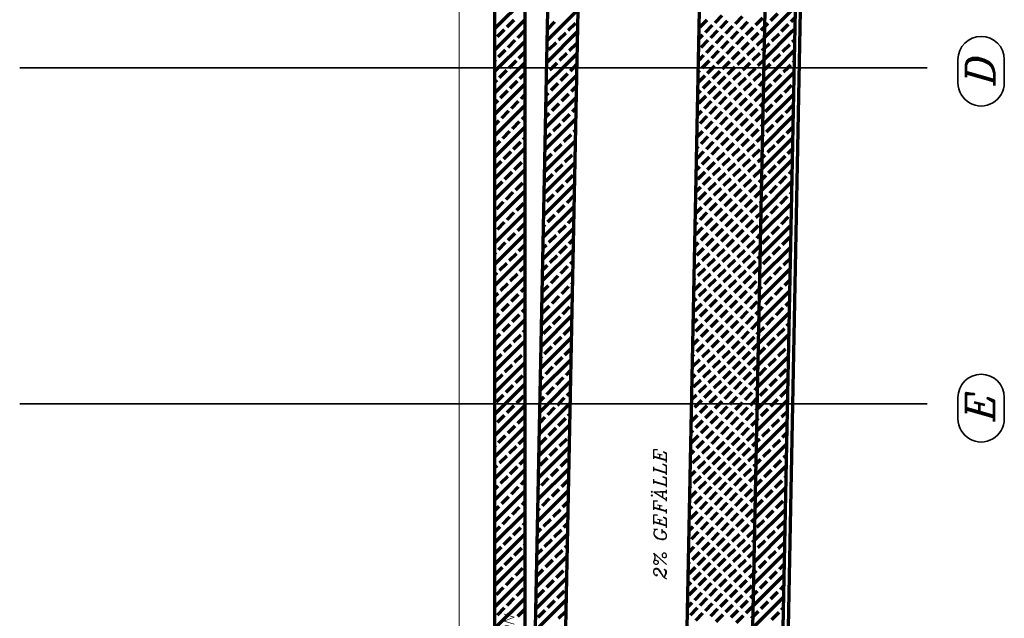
# Model space of a CAD drawing. Header units: millimetres. Extents: x -50 to 85, y 0 to 206.
# Tile 146 of 152: x 61.52 to 71.26, y 143.42 to 149.35. Entities that reach past the tile are written whole.
import ezdxf

# ---------------------------------------------------------------- set-up
doc = ezdxf.new("R2010")
doc.units = ezdxf.units.MM
doc.layers.add('NEUBAU _ LÜFTUNGSKANAL  zu Grundriss und Schnitt 2-2', color=7, linetype='Continuous', lineweight=20)
doc.styles.add('Italic', font='Italic', dxfattribs={"width": 1.15})

msp = doc.modelspace()

# ---------------------------------------------------------------- linework, layer by layer
at = {"color": 1, "linetype": 'Continuous', "lineweight": 70}
for p, q in [((66.2187171, 149.2607455), (66.5187171, 149.5607455)), ((66.7421465, 149.1477788), (67.0480525, 149.4536849)), ((68.9521565, 149.2364685), (69.1993343, 149.4836463)), ((68.4004791, 149.3211872), (68.4711898, 149.3918979)), ((68.6020046, 149.3105806), (68.6727152, 149.3812913)), ((68.80353, 149.299974), (68.8742407, 149.3706847)), ((68.9520224, 149.3424004), (69.0227331, 149.4131111)), ((69.1535479, 149.3317938), (69.1972866, 149.3755326)), ((66.2187171, 149.0486135), (66.5187171, 149.3486135)), ((66.247339, 149.1833014), (66.3180497, 149.2540121)), ((66.3427984, 149.2787608), (66.4135091, 149.3494715)), ((66.7458493, 149.2575476), (66.8165599, 149.3282583)), ((66.9473747, 149.246941), (67.0180854, 149.3176517)), ((67.0428341, 149.3424004), (67.0459861, 149.3455524)), ((68.2519867, 149.2787608), (68.3226974, 149.3494715)), ((68.3050197, 149.2257278), (68.3757304, 149.2964385)), ((68.4535121, 149.2681542), (68.5242228, 149.3388649)), ((68.5065451, 149.2151212), (68.5772558, 149.2858319)), ((68.6550376, 149.2575476), (68.7257482, 149.3282583)), ((68.7080706, 149.2045146), (68.7787813, 149.2752253)), ((68.856563, 149.246941), (68.8952101, 149.2855881)), ((68.8955291, 149.2859071), (68.9272737, 149.3176517)), ((69.0582225, 149.2364685), (69.1287991, 149.3070451)), ((69.1642886, 149.2364685), (69.1952389, 149.2674188)), ((66.2187171, 149.1546795), (66.2225902, 149.1585527)), ((66.4488644, 149.1726948), (66.5187171, 149.2425475)), ((66.7380135, 148.9315138), (67.0439196, 149.2374199)), ((66.8519153, 149.1514816), (66.922626, 149.2221923)), ((68.242746, 149.1634541), (68.280271, 149.2009791)), ((68.3580527, 149.1726948), (68.4287634, 149.2434055)), ((68.4110857, 149.1196618), (68.4817964, 149.1903725)), ((68.5595782, 149.1620882), (68.6302888, 149.2327989)), ((68.6126112, 149.1090552), (68.6833218, 149.1797659)), ((68.7611036, 149.1514816), (68.8318143, 149.2221923)), ((68.8141366, 149.0984486), (68.8848473, 149.1691593)), ((68.8890887, 148.9612686), (69.1642886, 149.2364685)), ((68.8934179, 149.1777299), (68.9521565, 149.2364685)), ((68.962629, 149.140875), (69.0333397, 149.2115857)), ((69.0580884, 149.2363344), (69.0582225, 149.2364685)), ((69.1641545, 149.1302684), (69.1931077, 149.1592217)), ((66.2187171, 148.8364815), (66.5187171, 149.1364815)), ((66.353405, 149.0772354), (66.4241157, 149.1479461)), ((66.7564559, 149.0560222), (66.8271665, 149.1267329)), ((66.9579813, 149.0454156), (67.028692, 149.1161263)), ((68.2625933, 149.0772354), (68.333304, 149.1479461)), ((68.3156263, 149.0242024), (68.386337, 149.0949131)), ((68.4641187, 149.0666288), (68.5348294, 149.1373395)), ((68.5171517, 149.0135958), (68.5878624, 149.0843065)), ((68.6656442, 149.0560222), (68.7363548, 149.1267329)), ((68.7186772, 149.0029892), (68.7893879, 149.0736999)), ((68.8671696, 149.0454156), (68.8910771, 149.0693231)), ((68.8912533, 149.0694993), (68.9378803, 149.1161263)), ((69.068695, 149.034809), (69.1394057, 149.1055197)), ((66.2579456, 148.981776), (66.3286563, 149.0524867)), ((66.459471, 148.9711694), (66.5187171, 149.0304154)), ((66.8625219, 148.9499562), (66.9332326, 149.0206668)), ((66.8937917, 148.87516), (67.0397866, 149.0211549)), ((68.238613, 148.9471891), (68.2908776, 148.9994536)), ((68.3686593, 148.9711694), (68.43937, 149.0418801)), ((68.4216923, 148.9181364), (68.492403, 148.988847)), ((68.5701848, 148.9605628), (68.6408954, 149.0312735)), ((68.6232178, 148.9075298), (68.6939284, 148.9782404)), ((68.7717102, 148.9499562), (68.8424209, 149.0206668)), ((68.8247432, 148.8969232), (68.8890106, 148.9611906)), ((68.9732356, 148.9393496), (69.0439463, 149.0100602)), ((69.015112, 148.87516), (69.1909431, 149.050991)), ((66.2187171, 148.9425475), (66.2331968, 148.9570272)), ((66.2187171, 148.6243494), (66.5187171, 148.9243494)), ((66.3640116, 148.87571), (66.4347223, 148.9464206)), ((66.7337354, 148.7151037), (66.8937917, 148.87516)), ((66.7670625, 148.8544968), (66.7877257, 148.87516)), ((66.7877257, 148.87516), (66.8377731, 148.9252074)), ((66.9685879, 148.8438902), (66.9998577, 148.87516)), ((66.9998577, 148.87516), (67.0377201, 148.9130224)), ((68.2731999, 148.87571), (68.3439106, 148.9464206)), ((68.3262329, 148.822677), (68.3787159, 148.87516)), ((68.3787159, 148.87516), (68.3969436, 148.8933876)), ((68.4747253, 148.8651034), (68.484782, 148.87516)), ((68.484782, 148.87516), (68.545436, 148.935814)), ((68.5277583, 148.8120703), (68.590848, 148.87516)), ((68.590848, 148.87516), (68.598469, 148.882781)), ((68.6762508, 148.8544968), (68.696914, 148.87516)), ((68.696914, 148.87516), (68.7469615, 148.9252074)), ((68.7292838, 148.8014637), (68.7999945, 148.8721744)), ((68.8847595, 148.7448074), (69.015112, 148.87516)), ((68.8869241, 148.853038), (68.909046, 148.87516)), ((68.909046, 148.87516), (68.9484869, 148.9146008)), ((69.0793016, 148.8332836), (69.1211781, 148.87516)), ((69.1211781, 148.87516), (69.1500123, 148.9039942)), ((69.1747611, 148.928743), (69.1887785, 148.9427604)), ((66.2685522, 148.7802505), (66.3392629, 148.8509612)), ((66.4700776, 148.7696439), (66.5187171, 148.8182834)), ((66.7294062, 148.4986424), (67.0355899, 148.8048261)), ((66.7359, 148.8233343), (66.7423137, 148.829748)), ((66.8731285, 148.7484307), (66.9438392, 148.8191414)), ((68.2343492, 148.7307932), (68.3014842, 148.7979282)), ((68.2365138, 148.8390238), (68.2484512, 148.8509612)), ((68.3792659, 148.7696439), (68.4499766, 148.8403546)), ((68.4322989, 148.7166109), (68.5030096, 148.7873216)), ((68.5807914, 148.7590373), (68.651502, 148.829748)), ((68.6338244, 148.7060043), (68.704535, 148.776715)), ((68.7823168, 148.7484307), (68.8530275, 148.8191414)), ((68.8777762, 148.8438902), (68.8869241, 148.853038)), ((68.8804302, 148.5283461), (69.1866139, 148.8345298)), ((68.9838422, 148.7378241), (69.0545529, 148.8085348)), ((66.2187171, 148.7304154), (66.2438034, 148.7555018)), ((66.2187171, 148.4122174), (66.5187171, 148.7122174)), ((66.3746182, 148.6741845), (66.4453289, 148.7448952)), ((66.7776691, 148.6529713), (66.8483797, 148.723682)), ((66.9791945, 148.6423647), (67.0334252, 148.6965955)), ((68.2838065, 148.6741845), (68.3545172, 148.7448952)), ((68.3368395, 148.6211515), (68.4075502, 148.6918622)), ((68.4853319, 148.6635779), (68.5560426, 148.7342886)), ((68.538365, 148.6105449), (68.6090756, 148.6812556)), ((68.6868574, 148.6529713), (68.7575681, 148.723682)), ((68.7398904, 148.5999383), (68.8106011, 148.670649)), ((68.8353498, 148.6953977), (68.8847595, 148.7448074)), ((68.8883828, 148.6423647), (68.9590935, 148.7130754)), ((69.0899082, 148.6317581), (69.1606189, 148.7024688)), ((66.2791588, 148.5787251), (66.3498695, 148.6494358)), ((66.4806842, 148.5681185), (66.5187171, 148.6061514)), ((66.725077, 148.2821812), (67.0312606, 148.5883648)), ((66.7315708, 148.6068731), (66.7529203, 148.6282226)), ((66.8837351, 148.5469053), (66.9544458, 148.617616)), ((68.2321846, 148.6225626), (68.2590578, 148.6494358)), ((68.2413801, 148.5256921), (68.3120908, 148.5964028)), ((68.3898725, 148.5681185), (68.4605832, 148.6388292)), ((68.4429055, 148.5150855), (68.5136162, 148.5857962)), ((68.591398, 148.5575119), (68.6621086, 148.6282226)), ((68.644431, 148.5044789), (68.7151416, 148.5751896)), ((68.7929234, 148.5469053), (68.8636341, 148.617616)), ((68.876101, 148.3118849), (69.1822847, 148.6180685)), ((68.9944488, 148.5362987), (69.0651595, 148.6070094)), ((66.2187171, 148.5182834), (66.25441, 148.5539764)), ((66.2187171, 148.2000854), (66.5187171, 148.5000854)), ((66.3852248, 148.4726591), (66.4559355, 148.5433698)), ((66.7882757, 148.4514459), (66.8589863, 148.5221566)), ((66.9898011, 148.4408393), (67.029096, 148.4801342)), ((68.2944131, 148.4726591), (68.3651238, 148.5433698)), ((68.3474461, 148.4196261), (68.4181568, 148.4903368)), ((68.4959385, 148.4620525), (68.5666492, 148.5327632)), ((68.5489716, 148.4090195), (68.6196822, 148.4797302)), ((68.697464, 148.4514459), (68.7681747, 148.5221566)), ((68.8459564, 148.4938723), (68.8804302, 148.5283461)), ((68.8989894, 148.4408393), (68.9697001, 148.51155)), ((69.1005148, 148.4302327), (69.1712255, 148.5009434)), ((66.2897654, 148.3771997), (66.3604761, 148.4479104)), ((66.4912908, 148.3665931), (66.5187171, 148.3940193)), ((66.7272416, 148.3904118), (66.7635269, 148.4266972)), ((66.8943417, 148.3453799), (66.9650524, 148.4160906)), ((68.2278553, 148.4061013), (68.2696644, 148.4479104)), ((68.2519867, 148.3241667), (68.3226974, 148.3948773)), ((68.4004791, 148.3665931), (68.4711898, 148.4373038)), ((68.4535121, 148.3135601), (68.5242228, 148.3842707)), ((68.6020046, 148.3559865), (68.6727152, 148.4266972)), ((68.750497, 148.3984129), (68.8212077, 148.4691236)), ((68.80353, 148.3453799), (68.8742407, 148.4160906)), ((68.8717718, 148.0954236), (69.1779554, 148.4016073)), ((69.0050554, 148.3347733), (69.0757661, 148.4054839)), ((66.2187171, 148.3061514), (66.2650166, 148.3524509)), ((66.2187171, 147.9879533), (66.5187171, 148.2879533)), ((66.3958314, 148.2711337), (66.4665421, 148.3418443)), ((66.7207477, 148.0657199), (67.0269314, 148.3719036)), ((66.7988823, 148.2499205), (66.8695929, 148.3206311)), ((68.2256907, 148.2978707), (68.227238, 148.2994179)), ((68.3050197, 148.2711337), (68.3757304, 148.3418443)), ((68.3580527, 148.2181007), (68.4287634, 148.2888113)), ((68.5065451, 148.2605271), (68.5772558, 148.3312377)), ((68.5595782, 148.2074941), (68.6302888, 148.2782047)), ((68.6550376, 148.3029535), (68.7257482, 148.3736641)), ((68.7080706, 148.2499205), (68.7787813, 148.3206311)), ((68.856563, 148.2923469), (68.876101, 148.3118849)), ((68.909596, 148.2393139), (68.9803067, 148.3100245)), ((69.1111214, 148.2287073), (69.1757908, 148.2933766)), ((66.300372, 148.1756742), (66.3710827, 148.2463849)), ((66.5018974, 148.1650676), (66.5187171, 148.1818873)), ((66.7229124, 148.1739505), (66.7741335, 148.2251717)), ((66.9049483, 148.1438544), (66.975659, 148.2145651)), ((67.0004077, 148.2393139), (67.0247668, 148.263673)), ((68.2235261, 148.1896401), (68.280271, 148.2463849)), ((68.2625933, 148.1226412), (68.333304, 148.1933519)), ((68.4110857, 148.1650676), (68.4817964, 148.2357783)), ((68.4641187, 148.1120346), (68.5348294, 148.1827453)), ((68.6126112, 148.154461), (68.6833218, 148.2251717)), ((68.7611036, 148.1968874), (68.8318143, 148.2675981)), ((68.8141366, 148.1438544), (68.8739364, 148.2036542)), ((68.8674425, 147.8789623), (69.1736262, 148.185146)), ((68.8739364, 148.2036542), (68.8848473, 148.2145651)), ((69.015662, 148.1332478), (69.0863727, 148.2039585)), ((66.2187171, 148.0940193), (66.2756233, 148.1509255)), ((66.406438, 148.0696082), (66.4771487, 148.1403189)), ((66.7164185, 147.8492587), (67.0226022, 148.1554423)), ((66.8094889, 148.048395), (66.8801995, 148.1191057)), ((68.2213615, 148.0814094), (68.2378446, 148.0978925)), ((68.3156263, 148.0696082), (68.386337, 148.1403189)), ((68.3686593, 148.0165752), (68.43937, 148.0872859)), ((68.5171517, 148.0590016), (68.5878624, 148.1297123)), ((68.6656442, 148.101428), (68.7363548, 148.1721387)), ((68.7186772, 148.048395), (68.7893879, 148.1191057)), ((68.8671696, 148.0908214), (68.8717718, 148.0954236)), ((68.9202026, 148.0377884), (68.9909133, 148.1084991)), ((66.2187171, 147.7758213), (66.5187171, 148.0758213)), ((66.3109786, 147.9741488), (66.3816893, 148.0448595)), ((66.7185831, 147.9574893), (66.7847401, 148.0236463)), ((66.9155549, 147.942329), (66.9862656, 148.0130397)), ((67.0110143, 148.0377884), (67.0204376, 148.0472117)), ((68.2201669, 147.9741488), (68.2908776, 148.0448595)), ((68.2731999, 147.9211158), (68.3439106, 147.9918265)), ((68.4216923, 147.9635422), (68.492403, 148.0342529)), ((68.5701848, 148.0059686), (68.6408954, 148.0766793)), ((68.6232178, 147.9529356), (68.6939284, 148.0236463)), ((68.7717102, 147.995362), (68.8424209, 148.0660727)), ((68.8247432, 147.942329), (68.8696072, 147.987193)), ((68.8696072, 147.987193), (68.8954539, 148.0130397)), ((69.0262686, 147.9317224), (69.0969793, 148.0024331)), ((69.121728, 148.0271818), (69.1714616, 148.0769154)), ((66.2187171, 147.8818873), (66.2862299, 147.9494001)), ((66.4170446, 147.8680828), (66.4877553, 147.9387935)), ((66.512504, 147.9635422), (66.5187171, 147.9697553)), ((66.7120893, 147.6327974), (67.018273, 147.9389811)), ((66.8200955, 147.8468696), (66.8908062, 147.9175803)), ((68.2170323, 147.8649482), (68.2484512, 147.8963671)), ((68.3262329, 147.8680828), (68.3969436, 147.9387935)), ((68.4747253, 147.9105092), (68.545436, 147.9812199)), ((68.5277583, 147.8574762), (68.598469, 147.9281869)), ((68.6762508, 147.8999026), (68.7469615, 147.9706133)), ((68.7292838, 147.8468696), (68.7999945, 147.9175803)), ((68.8631133, 147.6625011), (69.169297, 147.9686848)), ((68.9308092, 147.836263), (69.0015199, 147.9069737)), ((66.2187171, 147.5636893), (66.5187171, 147.8636893)), ((66.3215852, 147.7726234), (66.3922959, 147.8433341)), ((66.7246361, 147.7514102), (66.7953467, 147.8221209)), ((66.9261615, 147.7408036), (66.9968722, 147.8115143)), ((68.2307735, 147.7726234), (68.3014842, 147.8433341)), ((68.3792659, 147.8150498), (68.4499766, 147.8857605)), ((68.4322989, 147.7620168), (68.5030096, 147.8327275)), ((68.5807914, 147.8044432), (68.651502, 147.8751539)), ((68.6338244, 147.7514102), (68.704535, 147.8221209)), ((68.7823168, 147.7938366), (68.8530275, 147.8645473)), ((68.8652779, 147.7707317), (68.9060605, 147.8115143)), ((69.0368752, 147.730197), (69.1075859, 147.8009077)), ((69.1323346, 147.8256564), (69.1671324, 147.8604541)), ((66.2261258, 147.677164), (66.2968365, 147.7478746)), ((66.4276512, 147.6665574), (66.4983619, 147.737268)), ((66.7077601, 147.4163361), (67.0139437, 147.7225198)), ((66.8307021, 147.6453442), (66.9014128, 147.7160548)), ((68.2127031, 147.6484869), (68.2590578, 147.6948416)), ((68.2838065, 147.7195904), (68.3545172, 147.7903011)), ((68.3368395, 147.6665574), (68.4075502, 147.737268)), ((68.4853319, 147.7089838), (68.5560426, 147.7796944)), ((68.538365, 147.6559508), (68.6090756, 147.7266614)), ((68.6868574, 147.6983772), (68.7575681, 147.7690878)), ((68.7398904, 147.6453442), (68.8106011, 147.7160548)), ((68.8353498, 147.7408036), (68.8652779, 147.7707317)), ((68.8587841, 147.4460398), (69.1649678, 147.7522235)), ((68.9414158, 147.6347376), (69.0121265, 147.7054482)), ((66.2187171, 147.3515572), (66.5187171, 147.6515572)), ((66.3321918, 147.5710979), (66.4029025, 147.6418086)), ((66.7352427, 147.5498847), (66.8059533, 147.6205954)), ((66.9367681, 147.5392781), (67.0074788, 147.6099888)), ((68.2413801, 147.5710979), (68.3120908, 147.6418086)), ((68.3898725, 147.6135244), (68.4605832, 147.684235)), ((68.4429055, 147.5604913), (68.5136162, 147.631202)), ((68.591398, 147.6029178), (68.6621086, 147.6736284)), ((68.644431, 147.5498847), (68.7151416, 147.6205954)), ((68.7929234, 147.5923112), (68.8631133, 147.6625011)), ((68.8609487, 147.5542705), (68.9166671, 147.6099888)), ((69.0474818, 147.5286715), (69.1181925, 147.5993822)), ((69.1429412, 147.624131), (69.1628032, 147.6439929)), ((66.2367324, 147.4756385), (66.3074431, 147.5463492)), ((66.4382578, 147.4650319), (66.5089685, 147.5357426)), ((66.7034308, 147.1998749), (67.0096145, 147.5060585)), ((66.7099247, 147.5245668), (66.7104939, 147.525136)), ((66.8413087, 147.4438187), (66.9120194, 147.5145294)), ((68.2105384, 147.5402563), (68.2166314, 147.5463492)), ((68.2944131, 147.5180649), (68.3651238, 147.5887756)), ((68.3474461, 147.4650319), (68.4181568, 147.5357426)), ((68.4959385, 147.5074583), (68.5666492, 147.578169)), ((68.5489716, 147.4544253), (68.6196822, 147.525136)), ((68.697464, 147.4968517), (68.7681747, 147.5675624)), ((68.750497, 147.4438187), (68.8212077, 147.5145294)), ((68.8459564, 147.5392781), (68.8609487, 147.5542705)), ((68.8544549, 147.2295786), (69.1606385, 147.5357622)), ((68.9520224, 147.4332121), (69.0227331, 147.5039228)), ((66.2187171, 147.1394252), (66.5187171, 147.4394252)), ((66.3427984, 147.3695725), (66.4135091, 147.4402832)), ((66.7458493, 147.3483593), (66.8165599, 147.41907)), ((68.2083738, 147.4320257), (68.2696644, 147.4933162)), ((68.2519867, 147.3695725), (68.3226974, 147.4402832)), ((68.4004791, 147.4119989), (68.4711898, 147.4827096)), ((68.4535121, 147.3589659), (68.5242228, 147.4296766)), ((68.6020046, 147.4013923), (68.6727152, 147.472103)), ((68.6550376, 147.3483593), (68.7257482, 147.41907)), ((68.80353, 147.3907857), (68.8587841, 147.4460398)), ((68.8566195, 147.3378092), (68.9272737, 147.4084634)), ((69.1535479, 147.4226055), (69.1584739, 147.4275316)), ((66.247339, 147.2741131), (66.3180497, 147.3448238)), ((66.4488644, 147.2635065), (66.5187171, 147.3333592)), ((66.7055955, 147.3081055), (66.7211005, 147.3236106)), ((66.8519153, 147.2422933), (66.922626, 147.313004)), ((66.9473747, 147.3377527), (67.0074499, 147.3978279)), ((68.2062092, 147.323795), (68.227238, 147.3448238)), ((68.3050197, 147.3165395), (68.3757304, 147.3872502)), ((68.3580527, 147.2635065), (68.4287634, 147.3342172)), ((68.5065451, 147.3059329), (68.5772558, 147.3766436)), ((68.5595782, 147.2528999), (68.6302888, 147.3236106)), ((68.7080706, 147.2953263), (68.7787813, 147.366037)), ((68.7611036, 147.2422933), (68.8318143, 147.313004)), ((68.8501256, 147.0131173), (69.1563093, 147.319301)), ((68.856563, 147.3377527), (68.8566195, 147.3378092)), ((69.0580884, 147.3271461), (69.1287991, 147.3978568)), ((66.2187171, 147.2454912), (66.2225902, 147.2493644)), ((66.2187171, 146.9272932), (66.5187171, 147.2272932)), ((66.353405, 147.1680471), (66.4241157, 147.2387578)), ((66.6991016, 146.9834136), (67.0052853, 147.2895973)), ((66.7564559, 147.1468339), (66.8271665, 147.2175446)), ((68.2095603, 147.2210801), (68.280271, 147.2917908)), ((68.2625933, 147.1680471), (68.333304, 147.2387578)), ((68.4110857, 147.2104735), (68.4817964, 147.2811842)), ((68.4641187, 147.1574405), (68.5348294, 147.2281512)), ((68.6126112, 147.1998669), (68.6833218, 147.2705776)), ((68.6656442, 147.1468339), (68.7363548, 147.2175446)), ((68.8141366, 147.1892603), (68.8544549, 147.2295786)), ((68.8671696, 147.1362273), (68.9378803, 147.206938)), ((68.962629, 147.2316867), (69.0333397, 147.3023974)), ((66.2579456, 147.0725877), (66.3286563, 147.1432983)), ((66.459471, 147.0619811), (66.5187171, 147.1212271)), ((66.7012662, 147.0916442), (66.7317071, 147.1220851)), ((66.8625219, 147.0407679), (66.9332326, 147.1114785)), ((66.9579813, 147.1362273), (67.0031207, 147.1813667)), ((68.20188, 147.1073338), (68.2378446, 147.1432983)), ((68.3156263, 147.1150141), (68.386337, 147.1857248)), ((68.3686593, 147.0619811), (68.43937, 147.1326917)), ((68.5171517, 147.1044075), (68.5878624, 147.1751182)), ((68.5701848, 147.0513745), (68.6408954, 147.1220851)), ((68.7186772, 147.0938009), (68.7893879, 147.1645115)), ((68.7717102, 147.0407679), (68.8424209, 147.1114785)), ((69.068695, 147.1256207), (69.1394057, 147.1963314)), ((66.2187171, 147.0333592), (66.2331968, 147.0478389)), ((66.2187171, 146.7151611), (66.5187171, 147.0151611)), ((66.3640116, 146.9665217), (66.4347223, 147.0372323)), ((66.6947724, 146.7669524), (67.0009561, 147.073136)), ((66.7670625, 146.9453084), (66.8377731, 147.0160191)), ((68.2201669, 147.0195547), (68.2908776, 147.0902653)), ((68.2731999, 146.9665217), (68.3439106, 147.0372323)), ((68.4216923, 147.0089481), (68.492403, 147.0796587)), ((68.4747253, 146.955915), (68.545436, 147.0266257)), ((68.6232178, 146.9983415), (68.6939284, 147.0690521)), ((68.6762508, 146.9453084), (68.7469615, 147.0160191)), ((68.8247432, 146.9877349), (68.8501256, 147.0131173)), ((68.8457964, 146.796656), (69.1519801, 147.1028397)), ((68.9732356, 147.0301613), (69.0439463, 147.1008719)), ((66.2685522, 146.8710622), (66.3392629, 146.9417729)), ((66.696937, 146.875183), (66.7423137, 146.9205597)), ((66.9685879, 146.9347018), (66.9987914, 146.9649054)), ((68.1975508, 146.8908725), (68.2484512, 146.9417729)), ((68.3262329, 146.9134886), (68.3969436, 146.9841993)), ((68.3792659, 146.8604556), (68.4499766, 146.9311663)), ((68.5277583, 146.902882), (68.598469, 146.9735927)), ((68.5807914, 146.849849), (68.651502, 146.9205597)), ((68.7292838, 146.8922754), (68.7999945, 146.9629861)), ((68.8777762, 146.9347018), (68.9484869, 147.0054125)), ((69.0793016, 146.9240952), (69.1498155, 146.9946091)), ((66.2187171, 146.8212271), (66.2438034, 146.8463135)), ((66.3746182, 146.7649962), (66.4453289, 146.8357069)), ((66.4700776, 146.8604556), (66.5187171, 146.9090951)), ((66.6904432, 146.5504911), (66.9966268, 146.8566748)), ((66.8731285, 146.8392424), (66.9438392, 146.9099531)), ((68.2307735, 146.8180292), (68.3014842, 146.8887399)), ((68.2838065, 146.7649962), (68.3545172, 146.8357069)), ((68.4322989, 146.8074226), (68.5030096, 146.8781333)), ((68.4853319, 146.7543896), (68.5560426, 146.8251003)), ((68.6338244, 146.796816), (68.704535, 146.8675267)), ((68.7823168, 146.8392424), (68.847961, 146.9048867)), ((68.8414672, 146.5801948), (69.1476509, 146.8863785)), ((68.847961, 146.9048867), (68.8530275, 146.9099531)), ((68.9838422, 146.8286358), (69.0545529, 146.8993465)), ((66.2187171, 146.5030291), (66.5187171, 146.8030291)), ((66.2791588, 146.6695368), (66.3498695, 146.7402475)), ((66.7776691, 146.743783), (66.8483797, 146.8144937)), ((66.9791945, 146.7331764), (66.9944622, 146.7484441)), ((68.1932215, 146.6744112), (68.2590578, 146.7402475)), ((68.1953862, 146.7826419), (68.2060248, 146.7932805)), ((68.3368395, 146.7119632), (68.4075502, 146.7826739)), ((68.3898725, 146.6589302), (68.4605832, 146.7296409)), ((68.538365, 146.7013566), (68.6090756, 146.7720673)), ((68.6868574, 146.743783), (68.7575681, 146.8144937)), ((68.7398904, 146.69075), (68.8106011, 146.7614607)), ((68.8353498, 146.7862094), (68.8457964, 146.796656)), ((68.8883828, 146.7331764), (68.9590935, 146.8038871)), ((69.0899082, 146.7225698), (69.1454863, 146.7781478)), ((66.2187171, 146.6090951), (66.25441, 146.6447881)), ((66.3852248, 146.5634708), (66.4559355, 146.6341815)), ((66.4806842, 146.6589302), (66.5187171, 146.6969631)), ((66.6861139, 146.3340298), (66.9922976, 146.6402135)), ((66.6926078, 146.6587217), (66.7529203, 146.7190343)), ((66.8837351, 146.637717), (66.9544458, 146.7084277)), ((68.2413801, 146.6165038), (68.3120908, 146.6872145)), ((68.2944131, 146.5634708), (68.3651238, 146.6341815)), ((68.4429055, 146.6058972), (68.5136162, 146.6766079)), ((68.4959385, 146.5528642), (68.5666492, 146.6235749)), ((68.591398, 146.6483236), (68.6621086, 146.7190343)), ((68.644431, 146.5952906), (68.7151416, 146.6660013)), ((68.7929234, 146.637717), (68.8436318, 146.6884254)), ((68.837138, 146.3637335), (69.1433216, 146.6699172)), ((68.8436318, 146.6884254), (68.8636341, 146.7084277)), ((68.9944488, 146.6271104), (69.0651595, 146.6978211)), ((66.2187171, 146.2908971), (66.5187171, 146.5908971)), ((66.2897654, 146.4680114), (66.3604761, 146.538722)), ((66.7882757, 146.5422576), (66.8589863, 146.6129683)), ((66.9898011, 146.531651), (66.990133, 146.5319829)), ((68.1910569, 146.5661806), (68.2166314, 146.5917551)), ((68.1989537, 146.4680114), (68.2696644, 146.538722)), ((68.3474461, 146.5104378), (68.4181568, 146.5811485)), ((68.4004791, 146.4574048), (68.4711898, 146.5281154)), ((68.5489716, 146.4998312), (68.6196822, 146.5705419)), ((68.697464, 146.5422576), (68.7681747, 146.6129683)), ((68.750497, 146.4892246), (68.8212077, 146.5599353)), ((68.8989894, 146.531651), (68.9697001, 146.6023617)), ((69.1005148, 146.5210444), (69.141157, 146.5616866)), ((66.2187171, 146.3969631), (66.2650166, 146.4432626)), ((66.3958314, 146.3619454), (66.4665421, 146.432656)), ((66.4912908, 146.4574048), (66.5187171, 146.484831)), ((66.6928163, 146.4467982), (66.7635269, 146.5175088)), ((66.8943417, 146.4361916), (66.9650524, 146.5069022)), ((68.2519867, 146.4149784), (68.3226974, 146.485689)), ((68.3050197, 146.3619454), (68.3757304, 146.432656)), ((68.4535121, 146.4043718), (68.5242228, 146.4750824)), ((68.6020046, 146.4467982), (68.6727152, 146.5175088)), ((68.6550376, 146.3937652), (68.7257482, 146.4644758)), ((68.80353, 146.4361916), (68.8393026, 146.4719642)), ((68.8328087, 146.1472723), (69.1389924, 146.4534559)), ((68.8393026, 146.4719642), (68.8742407, 146.5069022)), ((69.0050554, 146.425585), (69.0757661, 146.4962956)), ((66.2187171, 146.078765), (66.5187171, 146.378765)), ((66.300372, 146.2664859), (66.3710827, 146.3371966)), ((66.6817847, 146.1175686), (66.9879684, 146.4237522)), ((66.7988823, 146.3407321), (66.8695929, 146.4114428)), ((68.1867277, 146.3497194), (68.227238, 146.3902296)), ((68.2095603, 146.2664859), (68.280271, 146.3371966)), ((68.3580527, 146.3089123), (68.4287634, 146.379623)), ((68.5065451, 146.3513388), (68.5772558, 146.4220494)), ((68.5595782, 146.2983057), (68.6302888, 146.3690164)), ((68.7080706, 146.3407321), (68.7787813, 146.4114428)), ((68.7611036, 146.2876991), (68.8318143, 146.3584098)), ((68.909596, 146.3301255), (68.9803067, 146.4008362)), ((69.1111214, 146.3195189), (69.1368278, 146.3452253)), ((66.2187171, 146.184831), (66.2756233, 146.2417372)), ((66.5018974, 146.2558793), (66.5187171, 146.272699)), ((66.7034229, 146.2452727), (66.7741335, 146.3159834)), ((66.9049483, 146.2346661), (66.975659, 146.3053768)), ((68.1845631, 146.2414887), (68.1848116, 146.2417372)), ((68.2625933, 146.2134529), (68.333304, 146.2841636)), ((68.4110857, 146.2558793), (68.4817964, 146.32659)), ((68.4641187, 146.2028463), (68.5348294, 146.273557)), ((68.6126112, 146.2452727), (68.6833218, 146.3159834)), ((68.6656442, 146.1922397), (68.7363548, 146.2629504)), ((68.8141366, 146.2346661), (68.8349734, 146.2555029)), ((68.8284795, 145.930811), (69.1346632, 146.2369947)), ((68.8349734, 146.2555029), (68.8848473, 146.3053768)), ((69.015662, 146.2240595), (69.0863727, 146.2947702)), ((66.2187171, 145.866633), (66.5187171, 146.166633)), ((66.3109786, 146.0649605), (66.3816893, 146.1356712)), ((66.406438, 146.1604199), (66.4771487, 146.2311306)), ((66.6774555, 145.9011073), (66.9836392, 146.207291)), ((66.8094889, 146.1392067), (66.8801995, 146.2099174)), ((68.1823985, 146.1332581), (68.2378446, 146.1887042)), ((68.2201669, 146.0649605), (68.2908776, 146.1356712)), ((68.3156263, 146.1604199), (68.386337, 146.2311306)), ((68.3686593, 146.1073869), (68.43937, 146.1780976)), ((68.5171517, 146.1498133), (68.5878624, 146.220524)), ((68.5701848, 146.0967803), (68.6408954, 146.167491)), ((68.7186772, 146.1392067), (68.7893879, 146.2099174)), ((68.7717102, 146.0861737), (68.8328087, 146.1472723)), ((68.9202026, 146.1286001), (68.9909133, 146.1993108)), ((66.2187171, 145.972699), (66.2862299, 146.0402118)), ((66.512504, 146.0543539), (66.5187171, 146.060567)), ((66.7140295, 146.0437473), (66.7847401, 146.114458)), ((66.9155549, 146.0331407), (66.9814745, 146.0990604)), ((68.1802339, 146.0250275), (68.1954182, 146.0402118)), ((68.2731999, 146.0119275), (68.3439106, 146.0826382)), ((68.4216923, 146.0543539), (68.492403, 146.1250646)), ((68.4747253, 146.0013209), (68.545436, 146.0720316)), ((68.6232178, 146.0437473), (68.6939284, 146.114458)), ((68.6762508, 145.9907143), (68.7469615, 146.061425)), ((68.8247432, 146.0331407), (68.8306441, 146.0390416)), ((68.8306441, 146.0390416), (68.8954539, 146.1038514)), ((69.0262686, 146.0225341), (69.0969793, 146.0932448)), ((69.121728, 146.1179935), (69.1324986, 146.128764)), ((66.2187171, 145.6545009), (66.5187171, 145.9545009)), ((66.4170446, 145.9588945), (66.4877553, 146.0296052)), ((66.6731263, 145.6846461), (66.9793099, 145.9908297)), ((66.6796201, 146.009338), (66.6892807, 146.0189986)), ((66.8200955, 145.9376813), (66.8908062, 146.008392)), ((68.1780693, 145.9167968), (68.2484512, 145.9871788)), ((68.3262329, 145.9588945), (68.3969436, 146.0296052)), ((68.3792659, 145.9058615), (68.4499766, 145.9765722)), ((68.5277583, 145.9482879), (68.598469, 146.0189986)), ((68.5807914, 145.8952549), (68.651502, 145.9659656)), ((68.7292838, 145.9376813), (68.7999945, 146.008392)), ((68.8241503, 145.7143497), (69.130334, 146.0205334)), ((68.9308092, 145.9270747), (69.0015199, 145.9977854)), ((66.3215852, 145.8634351), (66.3922959, 145.9341457)), ((66.7246361, 145.8422219), (66.7953467, 145.9129325)), ((66.9261615, 145.8316153), (66.9771453, 145.8825991)), ((68.2307735, 145.8634351), (68.3014842, 145.9341457)), ((68.2838065, 145.8104021), (68.3545172, 145.8811127)), ((68.4322989, 145.8528285), (68.5030096, 145.9235391)), ((68.4853319, 145.7997955), (68.5560426, 145.8705061)), ((68.6338244, 145.8422219), (68.704535, 145.9129325)), ((68.6868574, 145.7891889), (68.7575681, 145.8598995)), ((68.7823168, 145.8846483), (68.8284795, 145.930811)), ((68.8353498, 145.8316153), (68.9060605, 145.9023259)), ((69.0368752, 145.8210087), (69.1075859, 145.8917193)), ((66.2261258, 145.7679757), (66.2968365, 145.8386863)), ((66.4276512, 145.7573691), (66.4983619, 145.8280797)), ((66.6752909, 145.7928767), (66.6998873, 145.8174731)), ((66.7488468, 145.5482345), (66.9749807, 145.7743685)), ((66.8307021, 145.7361559), (66.9014128, 145.8068665)), ((68.1759046, 145.8085662), (68.2060248, 145.8386863)), ((68.1883471, 145.7149426), (68.2590578, 145.7856533)), ((68.3368395, 145.7573691), (68.4075502, 145.8280797)), ((68.3898725, 145.704336), (68.4605832, 145.7750467)), ((68.538365, 145.7467625), (68.6090756, 145.8174731)), ((68.591398, 145.6937294), (68.6621086, 145.7644401)), ((68.7398904, 145.7361559), (68.8106011, 145.8068665)), ((68.8701671, 145.5482345), (69.1260047, 145.8040722)), ((68.9414158, 145.7255492), (69.0121265, 145.7962599)), ((66.2187171, 145.4423689), (66.5187171, 145.7423689)), ((66.3321918, 145.6619096), (66.4029025, 145.7326203)), ((66.7352427, 145.6406964), (66.8059533, 145.7114071)), ((66.9367681, 145.6300898), (66.9728161, 145.6661378)), ((68.2413801, 145.6619096), (68.3120908, 145.7326203)), ((68.2944131, 145.6088766), (68.3651238, 145.6795873)), ((68.4429055, 145.651303), (68.5136162, 145.7220137)), ((68.4959385, 145.59827), (68.5666492, 145.6689807)), ((68.644431, 145.6406964), (68.7151416, 145.7114071)), ((68.697464, 145.5876634), (68.7681747, 145.6583741)), ((68.7929234, 145.6831228), (68.8241503, 145.7143497)), ((68.8459564, 145.6300898), (68.9166671, 145.7008005)), ((69.0474818, 145.6194832), (69.1181925, 145.6901939)), ((66.2367324, 145.5664502), (66.3074431, 145.6371609)), ((66.4382578, 145.5558436), (66.5089685, 145.6265543)), ((66.6709617, 145.5764154), (66.7104939, 145.6159477)), ((66.8549128, 145.5482345), (66.9120194, 145.6053411)), ((66.9609788, 145.5482345), (66.9706515, 145.5579072)), ((68.1715754, 145.592105), (68.2166314, 145.6371609)), ((68.233771, 145.5482345), (68.2696644, 145.5841279)), ((68.3474461, 145.5558436), (68.4181568, 145.6265543)), ((68.4459031, 145.5482345), (68.4711898, 145.5735213)), ((68.5519691, 145.5482345), (68.6196822, 145.6159477)), ((68.6580351, 145.5482345), (68.6727152, 145.5629147)), ((68.7641011, 145.5482345), (68.8212077, 145.6053411)), ((68.9762331, 145.5482345), (69.0227331, 145.5947345)), ((69.0822992, 145.5482345), (69.1216755, 145.5876109)), ((66.2187171, 145.2302369), (66.5187171, 145.5302369)), ((66.3427984, 145.4603842), (66.4135091, 145.5310949)), ((66.6644678, 145.2517235), (66.9609788, 145.5482345)), ((66.668797, 145.4681848), (66.7488468, 145.5482345)), ((66.7458493, 145.439171), (66.8165599, 145.5098817)), ((66.8413087, 145.5346304), (66.8549128, 145.5482345)), ((68.1694108, 145.4838743), (68.174205, 145.4886685)), ((68.1989537, 145.5134172), (68.233771, 145.5482345)), ((68.2519867, 145.4603842), (68.3226974, 145.5310949)), ((68.3050197, 145.4073512), (68.3757304, 145.4780619)), ((68.4004791, 145.5028106), (68.4459031, 145.5482345)), ((68.4535121, 145.4497776), (68.5242228, 145.5204883)), ((68.5065451, 145.3967446), (68.5772558, 145.4674553)), ((68.5489716, 145.545237), (68.5519691, 145.5482345)), ((68.6020046, 145.492204), (68.6580351, 145.5482345)), ((68.6550376, 145.439171), (68.7257482, 145.5098817)), ((68.7080706, 145.386138), (68.7787813, 145.4568487)), ((68.750497, 145.5346304), (68.7641011, 145.5482345)), ((68.80353, 145.4815974), (68.8198211, 145.4978885)), ((68.8154918, 145.2814272), (69.0822992, 145.5482345)), ((68.8198211, 145.4978885), (68.8701671, 145.5482345)), ((68.856563, 145.4285644), (68.9272737, 145.4992751)), ((68.9520224, 145.5240238), (68.9762331, 145.5482345)), ((69.0580884, 145.4179578), (69.1195109, 145.4793803)), ((66.247339, 145.3649248), (66.3180497, 145.4356355)), ((66.4488644, 145.3543182), (66.5187171, 145.4241709)), ((66.6666324, 145.3599542), (66.7211005, 145.4144223)), ((66.8519153, 145.333105), (66.922626, 145.4038157)), ((66.9473747, 145.4285644), (66.9684869, 145.4496766)), ((68.1672462, 145.3756437), (68.227238, 145.4356355)), ((68.2095603, 145.3118918), (68.280271, 145.3826025)), ((68.3580527, 145.3543182), (68.4287634, 145.4250289)), ((68.4110857, 145.3012852), (68.4817964, 145.3719959)), ((68.5595782, 145.3437116), (68.6302888, 145.4144223)), ((68.6126112, 145.2906786), (68.6833218, 145.3613893)), ((68.7611036, 145.333105), (68.8176565, 145.3896579)), ((68.8111626, 145.064966), (69.1173463, 145.3711496)), ((68.8176565, 145.3896579), (68.8318143, 145.4038157)), ((68.962629, 145.3224984), (69.0333397, 145.3932091)), ((66.2187171, 145.3363029), (66.2225902, 145.3401761)), ((66.2187171, 145.0181048), (66.5187171, 145.3181048)), ((66.353405, 145.2588588), (66.4241157, 145.3295695)), ((66.6601386, 145.0352623), (66.9663223, 145.3414459)), ((66.7564559, 145.2376456), (66.8271665, 145.3083562)), ((68.1650816, 145.2674131), (68.1848116, 145.287143)), ((68.2625933, 145.2588588), (68.333304, 145.3295695)), ((68.3156263, 145.2058258), (68.386337, 145.2765364)), ((68.4641187, 145.2482522), (68.5348294, 145.3189628)), ((68.5171517, 145.1952192), (68.5878624, 145.2659298)), ((68.6656442, 145.2376456), (68.7363548, 145.3083562)), ((68.8141366, 145.280072), (68.8154918, 145.2814272)), ((68.8671696, 145.227039), (68.9378803, 145.2977496)), ((69.068695, 145.2164324), (69.1151817, 145.262919)), ((66.2579456, 145.1633994), (66.3286563, 145.23411)), ((66.459471, 145.1527928), (66.5187171, 145.2120388)), ((66.6623032, 145.1434929), (66.7317071, 145.2128968)), ((66.8625219, 145.1315796), (66.9332326, 145.2022902)), ((66.9579813, 145.227039), (66.9641576, 145.2332153)), ((68.1671339, 145.1633994), (68.2378446, 145.23411)), ((68.2201669, 145.1103663), (68.2908776, 145.181077)), ((68.3686593, 145.1527928), (68.43937, 145.2235034)), ((68.4216923, 145.0997597), (68.492403, 145.1704704)), ((68.5701848, 145.1421862), (68.6408954, 145.2128968)), ((68.7186772, 145.1846126), (68.7893879, 145.2553232)), ((68.7717102, 145.1315796), (68.8133272, 145.1731966)), ((68.8133272, 145.1731966), (68.8424209, 145.2022902)), ((68.9732356, 145.120973), (69.0439463, 145.1916836)), ((66.2187171, 145.1241709), (66.2331968, 145.1386506)), ((66.2187171, 144.8059728), (66.5187171, 145.1059728)), ((66.3640116, 145.0573333), (66.4347223, 145.128044)), ((66.6558094, 144.818801), (66.961993, 145.1249847)), ((66.7670625, 145.0361201), (66.8377731, 145.1068308)), ((68.1607524, 145.0509518), (68.1954182, 145.0856176)), ((68.2731999, 145.0573333), (68.3439106, 145.128044)), ((68.3262329, 145.0043003), (68.3969436, 145.075011)), ((68.4747253, 145.0467267), (68.545436, 145.1174374)), ((68.5277583, 144.9936937), (68.598469, 145.0644044)), ((68.6232178, 145.0891531), (68.6939284, 145.1598638)), ((68.6762508, 145.0361201), (68.7469615, 145.1068308)), ((68.8068334, 144.8485047), (69.1130171, 145.1546884)), ((68.8777762, 145.0255135), (68.9484869, 145.0962242)), ((66.2685522, 144.9618739), (66.3392629, 145.0325846)), ((66.4700776, 144.9512673), (66.5187171, 144.9999068)), ((66.671603, 144.9406607), (66.7423137, 145.0113714)), ((66.8731285, 144.9300541), (66.9438392, 145.0007648)), ((68.1777405, 144.9618739), (68.2484512, 145.0325846)), ((68.2307735, 144.9088409), (68.3014842, 144.9795516)), ((68.3792659, 144.9512673), (68.4499766, 145.021978)), ((68.4322989, 144.8982343), (68.5030096, 144.968945)), ((68.5807914, 144.9406607), (68.651502, 145.0113714)), ((68.7292838, 144.9830871), (68.7999945, 145.0537978)), ((68.808998, 144.9567353), (68.8530275, 145.0007648)), ((68.9838422, 144.9194475), (69.0545529, 144.9901582)), ((69.0793016, 145.0149069), (69.1108525, 145.0464577)), ((66.2187171, 144.9120388), (66.2438034, 144.9371252)), ((66.2187171, 144.5938408), (66.5187171, 144.8938408)), ((66.3746182, 144.8558079), (66.4453289, 144.9265186)), ((66.6514801, 144.6023398), (66.9576638, 144.9085234)), ((66.7776691, 144.8345947), (66.8483797, 144.9053054)), ((68.1564231, 144.8344905), (68.2060248, 144.8840922)), ((68.2838065, 144.8558079), (68.3545172, 144.9265186)), ((68.3368395, 144.8027749), (68.4075502, 144.8734856)), ((68.4853319, 144.8452013), (68.5560426, 144.915912)), ((68.6338244, 144.8876277), (68.704535, 144.9583384)), ((68.6868574, 144.8345947), (68.7575681, 144.9053054)), ((68.7823168, 144.9300541), (68.808998, 144.9567353)), ((68.8025042, 144.6320435), (69.1086878, 144.9382271)), ((68.8883828, 144.8239881), (68.9590935, 144.8946988)), ((66.2791588, 144.7603485), (66.3498695, 144.8310592)), ((66.4806842, 144.7497419), (66.5187171, 144.7877748)), ((66.6822097, 144.7391353), (66.7529203, 144.809846)), ((66.8837351, 144.7285287), (66.9544458, 144.7992394)), ((68.1883471, 144.7603485), (68.2590578, 144.8310592)), ((68.2413801, 144.7073155), (68.3120908, 144.7780262)), ((68.3898725, 144.7497419), (68.4605832, 144.8204526)), ((68.538365, 144.7921683), (68.6090756, 144.862879)), ((68.591398, 144.7391353), (68.6621086, 144.809846)), ((68.7398904, 144.7815617), (68.8068334, 144.8485047)), ((68.8046688, 144.7402741), (68.8636341, 144.7992394)), ((68.9944488, 144.7179221), (69.0651595, 144.7886328)), ((69.0899082, 144.8133815), (69.1065232, 144.8299965)), ((66.2187171, 144.6999068), (66.25441, 144.7355998)), ((66.2187171, 144.3817087), (66.5187171, 144.6817087)), ((66.3852248, 144.6542825), (66.4559355, 144.7249932)), ((66.6471509, 144.3858785), (66.9533346, 144.6920622)), ((66.6536448, 144.7105704), (66.6574609, 144.7143866)), ((66.7882757, 144.6330693), (66.8589863, 144.70378)), ((68.1520939, 144.6180293), (68.2166314, 144.6825667)), ((68.1542585, 144.7262599), (68.1635984, 144.7355998)), ((68.2944131, 144.6542825), (68.3651238, 144.7249932)), ((68.4429055, 144.6967089), (68.5136162, 144.7674196)), ((68.4959385, 144.6436759), (68.5666492, 144.7143866)), ((68.644431, 144.6861023), (68.7151416, 144.756813)), ((68.697464, 144.6330693), (68.7681747, 144.70378)), ((68.7929234, 144.7285287), (68.8046688, 144.7402741)), ((68.7981749, 144.4155822), (69.1043586, 144.7217659)), ((68.8989894, 144.6224627), (68.9697001, 144.6931733)), ((66.2897654, 144.5588231), (66.3604761, 144.6295337)), ((66.6928163, 144.5376099), (66.7635269, 144.6083205)), ((66.8943417, 144.5270033), (66.95117, 144.5838315)), ((68.1989537, 144.5588231), (68.2696644, 144.6295337)), ((68.2519867, 144.5057901), (68.3226974, 144.5765007)), ((68.3474461, 144.6012495), (68.4181568, 144.6719601)), ((68.4004791, 144.5482165), (68.4711898, 144.6189271)), ((68.5489716, 144.5906429), (68.6196822, 144.6613535)), ((68.6020046, 144.5376099), (68.6727152, 144.6083205)), ((68.750497, 144.5800363), (68.8025042, 144.6320435)), ((68.80353, 144.5270033), (68.8742407, 144.5977139)), ((69.0050554, 144.5163967), (69.0757661, 144.5871073)), ((69.1005148, 144.6118561), (69.102194, 144.6135352)), ((66.2187171, 144.4877748), (66.2650166, 144.5340743)), ((66.3958314, 144.452757), (66.4665421, 144.5234677)), ((66.4912908, 144.5482165), (66.5187171, 144.5756427)), ((66.6493155, 144.4941091), (66.6680675, 144.5128611)), ((66.7988823, 144.4315438), (66.8695929, 144.5022545)), ((68.1499293, 144.5097987), (68.174205, 144.5340743)), ((68.1565273, 144.4103306), (68.227238, 144.4810413)), ((68.3050197, 144.452757), (68.3757304, 144.5234677)), ((68.4535121, 144.4951834), (68.5242228, 144.5658941)), ((68.5065451, 144.4421504), (68.5772558, 144.5128611)), ((68.6550376, 144.4845768), (68.7257482, 144.5552875)), ((68.7080706, 144.4315438), (68.7787813, 144.5022545)), ((68.7938457, 144.1991209), (69.1000294, 144.5053046)), ((68.909596, 144.4209372), (68.9803067, 144.4916479)), ((66.2187171, 144.1695767), (66.5187171, 144.4695767)), ((66.300372, 144.3572976), (66.3710827, 144.4280083)), ((66.6428217, 144.1694172), (66.9490054, 144.4756009)), ((66.7034229, 144.3360844), (66.7741335, 144.4067951)), ((68.2095603, 144.3572976), (68.280271, 144.4280083)), ((68.3580527, 144.399724), (68.4287634, 144.4704347)), ((68.4110857, 144.346691), (68.4817964, 144.4174017)), ((68.5595782, 144.3891174), (68.6302888, 144.4598281)), ((68.6126112, 144.3360844), (68.6833218, 144.4067951)), ((68.7611036, 144.3785108), (68.7981749, 144.4155822)), ((68.8141366, 144.3254778), (68.8848473, 144.3961885)), ((69.015662, 144.3148712), (69.0863727, 144.3855819)), ((66.2187171, 144.2756427), (66.2756233, 144.3325489)), ((66.406438, 144.2512316), (66.4771487, 144.3219423)), ((66.5018974, 144.346691), (66.5187171, 144.3635107)), ((66.6449863, 144.2776479), (66.6786741, 144.3113357)), ((66.8094889, 144.2300184), (66.8801995, 144.3007291)), ((66.9049483, 144.3254778), (66.9468407, 144.3673703)), ((68.1456001, 144.2933374), (68.1848116, 144.3325489)), ((68.2625933, 144.3042646), (68.333304, 144.3749753)), ((68.3156263, 144.2512316), (68.386337, 144.3219423)), ((68.4641187, 144.293658), (68.5348294, 144.3643687)), ((68.5171517, 144.240625), (68.5878624, 144.3113357)), ((68.6656442, 144.2830514), (68.7363548, 144.3537621)), ((68.7186772, 144.2300184), (68.7893879, 144.3007291)), ((68.7895165, 143.9826597), (69.0957002, 144.2888433)), ((68.9202026, 144.2194118), (68.9909133, 144.2901225)), ((66.2187171, 143.9574447), (66.5187171, 144.2574447)), ((66.3109786, 144.1557722), (66.3816893, 144.2264829)), ((66.6384925, 143.952956), (66.9446761, 144.2591397)), ((66.7140295, 144.134559), (66.7847401, 144.2052697)), ((68.1671339, 144.2088052), (68.2378446, 144.2795159)), ((68.2201669, 144.1557722), (68.2908776, 144.2264829)), ((68.3686593, 144.1981986), (68.43937, 144.2689093)), ((68.4216923, 144.1451656), (68.492403, 144.2158763)), ((68.5701848, 144.187592), (68.6408954, 144.2583027)), ((68.6232178, 144.134559), (68.6939284, 144.2052697)), ((68.7717102, 144.1769854), (68.7938457, 144.1991209)), ((68.8247432, 144.1239524), (68.8954539, 144.1946631)), ((66.2187171, 144.0635107), (66.2862299, 144.1310235)), ((66.4170446, 144.0497062), (66.4877553, 144.1204169)), ((66.512504, 144.1451656), (66.5187171, 144.1513787)), ((66.6406571, 144.0611866), (66.6892807, 144.1098103)), ((66.8200955, 144.028493), (66.8908062, 144.0992037)), ((66.9155549, 144.1239524), (66.9425115, 144.150909)), ((68.1412708, 144.0768761), (68.1954182, 144.1310235)), ((68.2731999, 144.1027392), (68.3439106, 144.1734499)), ((68.3262329, 144.0497062), (68.3969436, 144.1204169)), ((68.4747253, 144.0921326), (68.545436, 144.1628433)), ((68.5277583, 144.0390996), (68.598469, 144.1098103)), ((68.6762508, 144.081526), (68.7469615, 144.1522367)), ((68.7292838, 144.028493), (68.7916811, 144.0908903)), ((68.7916811, 144.0908903), (68.7999945, 144.0992037)), ((69.0262686, 144.1133458), (69.0935356, 144.1806127)), ((66.2187171, 143.7453126), (66.5187171, 144.0453126)), ((66.3215852, 143.9542468), (66.3922959, 144.0249574)), ((66.6341632, 143.7364947), (66.9403469, 144.0426784)), ((66.7246361, 143.9330336), (66.7953467, 144.0037442)), ((68.1777405, 144.0072798), (68.2484512, 144.0779904)), ((68.2307735, 143.9542468), (68.3014842, 144.0249574)), ((68.3792659, 143.9966732), (68.4499766, 144.0673838)), ((68.4322989, 143.9436402), (68.5030096, 144.0143508)), ((68.5807914, 143.9860666), (68.651502, 144.0567772)), ((68.6338244, 143.9330336), (68.704535, 144.0037442)), ((68.7851873, 143.7661984), (69.0913709, 144.0723821)), ((68.8353498, 143.922427), (68.9060605, 143.9931376)), ((68.9308092, 144.0178864), (69.0015199, 144.0885971)), ((66.2261258, 143.8587873), (66.2968365, 143.929498)), ((66.4276512, 143.8481807), (66.4983619, 143.9188914)), ((66.6363279, 143.8447254), (66.6998873, 143.9082848)), ((66.8307021, 143.8269675), (66.9014128, 143.8976782)), ((66.9261615, 143.922427), (66.9381823, 143.9344478)), ((68.1369416, 143.8604149), (68.2060248, 143.929498)), ((68.1391062, 143.9686455), (68.1529918, 143.982531)), ((68.2838065, 143.9012138), (68.3545172, 143.9719244)), ((68.3368395, 143.8481807), (68.4075502, 143.9188914)), ((68.4853319, 143.8906072), (68.5560426, 143.9613178)), ((68.538365, 143.8375741), (68.6090756, 143.9082848)), ((68.6868574, 143.8800006), (68.7575681, 143.9507112)), ((68.7823168, 143.97546), (68.7895165, 143.9826597)), ((68.7873519, 143.874429), (68.8106011, 143.8976782)), ((69.0368752, 143.9118204), (69.0892063, 143.9641514)), ((66.2187171, 143.5331806), (66.5187171, 143.8331806)), ((66.3321918, 143.7527213), (66.4029025, 143.823432)), ((66.629834, 143.5200335), (66.9360177, 143.8262171)), ((66.7352427, 143.7315081), (66.8059533, 143.8022188)), ((68.1883471, 143.8057543), (68.2590578, 143.876465)), ((68.2413801, 143.7527213), (68.3120908, 143.823432)), ((68.3898725, 143.7951477), (68.4605832, 143.8658584)), ((68.4429055, 143.7421147), (68.5136162, 143.8128254)), ((68.591398, 143.7845411), (68.6621086, 143.8552518)), ((68.644431, 143.7315081), (68.7151416, 143.8022188)), ((68.7398904, 143.8269675), (68.7873519, 143.874429)), ((68.780858, 143.5497372), (69.0870417, 143.8559208)), ((68.9414158, 143.8163609), (69.0121265, 143.8870716)), ((66.2367324, 143.6572619), (66.3074431, 143.7279726)), ((66.4382578, 143.6466553), (66.5089685, 143.717366)), ((66.6397832, 143.6360487), (66.7104939, 143.7067594)), ((68.134777, 143.7521842), (68.1635984, 143.7810056)), ((68.1459207, 143.6572619), (68.2166314, 143.7279726)), ((68.2944131, 143.6996883), (68.3651238, 143.770399)), ((68.3474461, 143.6466553), (68.4181568, 143.717366)), ((68.4959385, 143.6890817), (68.5666492, 143.7597924)), ((68.5489716, 143.6360487), (68.6196822, 143.7067594)), ((68.697464, 143.6784751), (68.7681747, 143.7491858)), ((68.8459564, 143.7209015), (68.9166671, 143.7916122)), ((69.0474818, 143.7102949), (69.0848771, 143.7476902)), ((66.2187171, 143.3210486), (66.5187171, 143.6210486)), ((66.3427984, 143.5511959), (66.4135091, 143.6219066)), ((66.6255048, 143.3035722), (66.9316885, 143.6097559)), ((66.8413087, 143.6254421), (66.9120194, 143.6961528)), ((68.1989537, 143.6042289), (68.2696644, 143.6749396)), ((68.2519867, 143.5511959), (68.3226974, 143.6219066)), ((68.4004791, 143.5936223), (68.4711898, 143.664333)), ((68.4535121, 143.5405893), (68.5242228, 143.6113)), ((68.6020046, 143.5830157), (68.6727152, 143.6537264)), ((68.750497, 143.6254421), (68.7830227, 143.6579678)), ((68.7765288, 143.3332759), (69.0827125, 143.6394596)), ((68.7830227, 143.6579678), (68.8212077, 143.6961528)), ((68.9520224, 143.6148355), (69.0227331, 143.6855462)), ((66.247339, 143.4557365), (66.3180497, 143.5264472)), ((66.4488644, 143.4451299), (66.5187171, 143.5149826)), ((66.6503898, 143.4345233), (66.7211005, 143.505234)), ((66.7458493, 143.5299827), (66.8165599, 143.6006934)), ((68.1304478, 143.535723), (68.174205, 143.5794802)), ((68.1565273, 143.4557365), (68.227238, 143.5264472)), ((68.3050197, 143.4981629), (68.3757304, 143.5688736)), ((68.3580527, 143.4451299), (68.4287634, 143.5158406)), ((68.5065451, 143.4875563), (68.5772558, 143.558267)), ((68.5595782, 143.4345233), (68.6302888, 143.505234)), ((68.6550376, 143.5299827), (68.7257482, 143.6006934)), ((68.7080706, 143.4769497), (68.7787813, 143.5476604)), ((68.856563, 143.5193761), (68.9272737, 143.5900868)), ((69.0580884, 143.5087695), (69.0805479, 143.5312289)), ((66.2187171, 143.4271146), (66.2225902, 143.4309877)), ((66.8519153, 143.4239167), (66.922626, 143.4946274)), ((68.1282832, 143.4274924), (68.1317786, 143.4309877)), ((68.2095603, 143.4027035), (68.280271, 143.4734142)), ((68.4110857, 143.3920969), (68.4817964, 143.4628075)), ((68.6126112, 143.3814903), (68.6833218, 143.4522009)), ((68.7611036, 143.4239167), (68.7786934, 143.4415065)), ((68.7786934, 143.4415065), (68.8318143, 143.4946274)), ((68.962629, 143.4133101), (69.0333397, 143.4840208))]:
    msp.add_line(p, q, dxfattribs=at)
at = {"layer": 'NEUBAU _ LÜFTUNGSKANAL  zu Grundriss und Schnitt 2-2', "color": 5, "linetype": 'Continuous', "lineweight": 18}
msp.add_line((65.8687171, 135.3569918), (65.8687171, 174.539327), dxfattribs=at)
at = {"layer": 'NEUBAU _ LÜFTUNGSKANAL  zu Grundriss und Schnitt 2-2', "color": 1, "linetype": 'Continuous', "lineweight": 70}
for p, q in [((66.2187171, 161.0498721), (66.218717, 138.2141871)), ((66.5187171, 161.0458119), (66.5187171, 138.2141871)), ((66.5237171, 138.2141871), (66.7799143, 151.1240468)), ((66.8237771, 138.2141871), (67.0799743, 151.1240468)), ((68.0190171, 137.9641871), (68.2802143, 151.1240468)), ((68.669147, 137.9641871), (68.9303442, 151.1240468)), ((68.9687171, 137.9396895), (69.2304042, 151.1240468)), ((69.0187171, 137.9391896), (69.2803942, 151.123047))]:
    msp.add_line(p, q, dxfattribs=at)
at = {"layer": 'NEUBAU _ LÜFTUNGSKANAL  zu Grundriss und Schnitt 2-2', "color": 2, "linetype": 'Continuous', "lineweight": 35}
for p, q in [((61.5202, 148.87516), (70.5002, 148.87516)), ((70.8040874, 148.9562815), (70.8040806, 148.7250826)), ((70.8040874, 148.9562815), (70.8040806, 148.7250826)), ((70.8040874, 148.9562815), (70.8040806, 148.7250826)), ((71.2624207, 148.9562682), (71.262414, 148.7250694)), ((71.2624207, 148.9562682), (71.262414, 148.7250694)), ((71.2624207, 148.9562682), (71.262414, 148.7250694)), ((70.8041707, 145.6115954), (70.8041644, 145.398061)), ((70.8041707, 145.6115954), (70.8041644, 145.398061)), ((70.8041707, 145.6115954), (70.8041644, 145.398061)), ((71.262504, 145.6115822), (71.2624978, 145.3980477)), ((71.262504, 145.6115822), (71.2624978, 145.3980477)), ((71.262504, 145.6115822), (71.2624978, 145.3980477)), ((61.5202, 145.5482345), (70.5002, 145.5482345))]:
    msp.add_line(p, q, dxfattribs=at)
for centre, start, end in [((71.033254, 148.9562749), 359.99834442, 179.99834442), ((71.033254, 148.9562749), 359.99834442, 179.99834442), ((71.033254, 148.9562749), 359.99834442, 179.99834442), ((71.0332473, 148.725076), 179.99834442, 359.99834442), ((71.0332473, 148.725076), 179.99834442, 359.99834442), ((71.0332473, 148.725076), 179.99834442, 359.99834442), ((71.0333373, 145.6115888), 359.99834442, 179.99834442), ((71.0333373, 145.6115888), 359.99834442, 179.99834442), ((71.0333373, 145.6115888), 359.99834442, 179.99834442), ((71.0333311, 145.3980543), 179.99834442, 359.99834442), ((71.0333311, 145.3980543), 179.99834442, 359.99834442), ((71.0333311, 145.3980543), 179.99834442, 359.99834442)]:
    msp.add_arc(centre, 0.2291667, start, end, dxfattribs=at)

# ---------------------------------------------------------------- texts
at = {"layer": 'NEUBAU _ LÜFTUNGSKANAL  zu Grundriss und Schnitt 2-2', "color": 2, "lineweight": 35, "style": 'Italic', "width": 1.15}
for s, height, rotation, p in [('D', 0.275, 89.99834277, (71.1615799, 148.7007183)), ('D', 0.275, 89.99834277, (71.1615799, 148.7007183)), ('D', 0.275, 89.99834277, (71.1615799, 148.7007183)), ('E', 0.275, 89.99834277, (71.1616638, 145.3732456)), ('E', 0.275, 89.99834277, (71.1616638, 145.3732456)), ('E', 0.275, 89.99834277, (71.1616638, 145.3732456)), ('2% GEFÄLLE', 0.125, 90, (67.9204073, 143.8088703)), ('UNTERBETON', 0.1, 90, (66.4137834, 142.4685628))]:
    msp.add_text(s, height=height, rotation=rotation, dxfattribs=at).set_placement(p)

doc.saveas('drawing.dxf')
